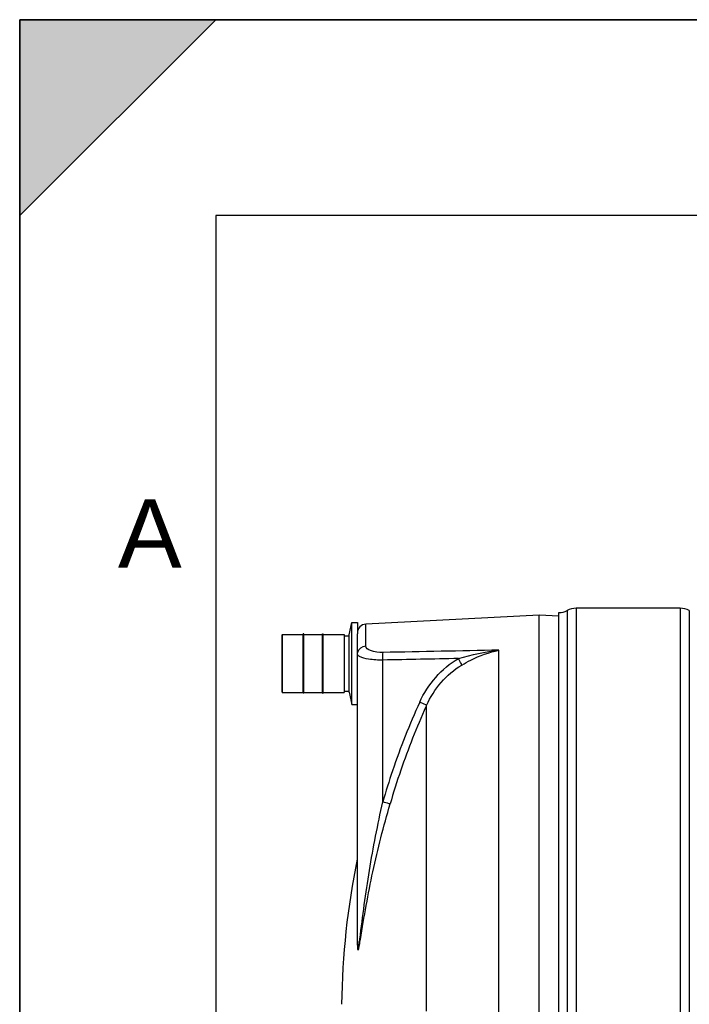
# Model space of a CAD drawing. Header units: millimetres. Extents: x 0 to 297, y 0 to 210.
# Tile 13 of 31: x 0 to 34, y 160 to 210. Entities that reach past the tile are written whole.
import ezdxf

# ---------------------------------------------------------------- set-up
doc = ezdxf.new("R2010")
doc.units = ezdxf.units.MM
doc.header["$LTSCALE"] = 16.335
doc.layers.get('0').update_dxf_attribs({"linetype": 'CONTINUOUS'})
doc.layers.add('08_SURFACES', color=7, linetype='CONTINUOUS')
doc.layers.add('AXES_REF', color=7, linetype='CONTINUOUS')
doc.styles.add('TEXTSTYLE_2', font='arial.ttf')

# ---------------------------------------------------------------- blocks, each defined once
blk = doc.blocks.new('MARGEA4_BL0', base_point=(148.514, 105.014))
at = {"color": 7, "linetype": 'Continuous'}
for p, q in [((297.014, 210.014), (0.014, 210.014)), ((0.014, 0.014), (0.014, 210.014)), ((0.014, 200.014), (10.014, 210.014)), ((10.014, 210.014), (0.014, 210.014)), ((0.014, 210.014), (0.014, 200.014)), ((0.014, 0.014), (0.014, 210.014)), ((0.014, 210.014), (0.014, 0.014)), ((0.014, 200.014), (10.014, 210.014)), ((287.014, 200.014), (10.014, 200.014)), ((10.014, 200.014), (10.014, 10.014))]:
    blk.add_line(p, q, dxfattribs=at)
blk.add_solid([(0.014, 200.014), (10.014, 210.014), (0.014, 210.014)], dxfattribs=at)
at = {"color": 7, "linetype": 'Continuous', "style": 'TEXTSTYLE_2', "oblique": 0}
blk.add_text('A', height=3.5, dxfattribs=at).set_placement((5.014, 182.014))

msp = doc.modelspace()

# ---------------------------------------------------------------- linework, layer by layer
at = {"color": 7, "linetype": 'Continuous'}
for p, q in [((0, 0), (0, 210)), ((0, 210), (297, 210)), ((26.529, 179.599), (17.667, 179.135)), ((26.529, 139.131), (26.529, 179.599)), ((27.534, 179.546), (26.529, 179.599)), ((27.537, 138.815), (27.537, 179.723)), ((33.725, 179.944), (28.421, 179.944)), ((13.394, 178.588), (13.394, 175.653)), ((13.403, 178.597), (14.482, 178.597)), ((14.482, 175.609), (14.482, 178.632)), ((14.517, 178.632), (14.482, 178.632)), ((14.517, 175.609), (14.517, 178.632)), ((14.517, 178.597), (15.454, 178.597)), ((15.454, 175.609), (15.454, 178.632)), ((15.454, 178.632), (15.489, 178.632)), ((15.489, 175.609), (15.489, 178.632)), ((15.489, 178.597), (16.568, 178.597)), ((16.576, 178.588), (16.576, 175.653)), ((16.824, 175.651), (16.824, 178.59)), ((17.248, 162.92), (17.248, 178.638)), ((16.576, 178.535), (16.824, 178.535)), ((13.403, 175.644), (14.482, 175.644)), ((14.517, 175.609), (14.482, 175.609)), ((14.517, 175.644), (15.454, 175.644)), ((15.454, 175.609), (15.489, 175.609)), ((15.489, 175.644), (16.568, 175.644)), ((16.576, 175.706), (16.824, 175.706))]:
    msp.add_line(p, q, dxfattribs=at)
at = {"color": 9, "linetype": 'Continuous'}
for p, q in [((27.953, 179.827), (27.953, 138.711)), ((28.421, 179.944), (28.421, 138.594)), ((33.725, 179.944), (33.725, 138.594)), ((34.193, 179.827), (34.193, 138.711)), ((17.667, 178.019), (17.667, 179.135)), ((13.403, 178.597), (13.403, 175.644)), ((16.568, 178.597), (16.568, 175.644)), ((24.473, 139.288), (24.473, 177.802)), ((18.539, 170.048), (18.539, 177.297)), ((20.748, 174.914), (20.78, 174.984)), ((20.748, 174.914), (20.78, 174.984)), ((17.239, 167.127), (17.239, 162.879))]:
    msp.add_line(p, q, dxfattribs=at)
msp.add_lwpolyline([(17.239, 162.879), (17.241, 162.883), (17.243, 162.888), (17.244, 162.892), (17.245, 162.897), (17.246, 162.902), (17.247, 162.906), (17.248, 162.911), (17.248, 162.915), (17.248, 162.92)], dxfattribs=at)
at = {"color": 7, "linetype": 'Continuous'}
for centre, radius, start, end in [((27.537, 180.607), 0.884, 270, 298.0725), ((28.421, 178.949), 0.994, 90, 118.0725), ((33.725, 178.949), 0.994, 61.9275, 90), ((17.69, 178.693), 0.442, 93, 180), ((13.403, 178.588), 0.00884, 90, 180), ((16.568, 178.588), 0.00884, 0, 90), ((13.403, 175.653), 0.00884, 180, 270), ((16.568, 175.653), 0.00884, 270, 360)]:
    msp.add_arc(centre, radius, start, end, dxfattribs=at)
at = {"color": 9, "linetype": 'Continuous'}
for centre, radius, start, end in [((54.547, 159.616), 37.489, 155.5302, 161.2819), ((54.515, 159.631), 37.065, 155.6497, 161.0437), ((54.524, 159.625), 37.464, 161.2839, 163.846), ((54.494, 159.64), 37.042, 161.0455, 163.846)]:
    msp.add_arc(centre, radius, start, end, dxfattribs=at)
for points in [[(17.248, 177.602), (17.248, 177.637), (17.253, 177.673), (17.262, 177.707)], [(17.262, 177.707), (17.307, 177.871), (17.497, 178.01), (17.667, 178.019)], [(24.473, 177.802), (22.5, 177.765), (20.527, 177.726), (18.555, 177.686)], [(22.403, 177.376), (23.078, 177.577), (23.773, 177.726), (24.473, 177.802)], [(22.403, 177.376), (21.115, 177.35), (19.827, 177.324), (18.539, 177.297)], [(20.426, 175.144), (20.837, 176.049), (21.543, 176.879), (22.403, 177.376)], [(20.78, 174.984), (21.151, 175.817), (21.79, 176.585), (22.577, 177.045)]]:
    msp.add_open_spline(points, degree=3, dxfattribs=at)
for points, knots in [([(17.355, 177.477), (17.339, 177.486), (17.293, 177.515), (17.248, 177.565), (17.248, 177.602)], [0, 0, 0, 0, 0.330542, 1, 1, 1, 1]), ([(18.555, 177.686), (18.336, 177.682), (18.033, 177.694), (17.667, 177.907), (17.667, 178.019)], [0, 0, 0, 0, 0.661618, 1, 1, 1, 1]), ([(18.539, 177.297), (18.539, 177.338), (18.539, 177.467), (18.538, 177.599), (18.555, 177.686)], [0, 0, 0, 0, 0.315006, 1, 1, 1, 1]), ([(22.577, 177.045), (22.728, 177.133), (23.326, 177.459), (23.976, 177.7), (24.473, 177.802)], [0, 0, 0, 0, 0.255387, 1, 1, 1, 1]), ([(18.539, 177.297), (18.299, 177.293), (17.9, 177.317), (17.495, 177.398), (17.355, 177.477)], [0, 0, 0, 0, 0.598533, 1, 1, 1, 1]), ([(22.577, 177.045), (22.57, 177.064), (22.516, 177.177), (22.455, 177.286), (22.403, 177.376)], [0, 0, 0, 0, 0.163359, 1, 1, 1, 1]), ([(20.78, 174.984), (20.764, 174.991), (20.646, 175.044), (20.528, 175.098), (20.426, 175.144)], [0, 0, 0, 0, 0.130533, 1, 1, 1, 1]), ([(17.367, 163.041), (17.517, 164.211), (17.823, 166.561), (18.283, 168.887), (18.539, 170.048)], [0, 0, 0, 0, 0.49799, 1, 1, 1, 1]), ([(18.914, 169.946), (18.898, 169.949), (18.772, 169.982), (18.647, 170.017), (18.539, 170.048)], [0, 0, 0, 0, 0.130961, 1, 1, 1, 1]), ([(17.397, 163.028), (17.59, 164.184), (17.99, 166.513), (18.583, 168.803), (18.914, 169.946)], [0, 0, 0, 0, 0.49627, 1, 1, 1, 1]), ([(17.239, 162.879), (17.239, 162.79), (17.238, 162.684), (17.251, 162.555), (17.253, 162.518), (17.269, 162.474), (17.312, 162.531), (17.315, 162.61), (17.361, 162.792), (17.38, 162.931), (17.397, 163.028)], [0, 0, 0, 0, 0.277258, 0.337759, 0.388985, 0.415141, 0.438418, 0.553075, 0.695096, 1, 1, 1, 1]), ([(17.248, 162.92), (17.248, 162.79), (17.286, 162.233), (17.345, 162.87), (17.367, 163.041)], [0, 0, 0, 0, 0.430584, 1, 1, 1, 1])]:
    msp.add_open_spline(points, degree=3, knots=knots, dxfattribs=at)
at = {"layer": '08_SURFACES', "color": 9, "linetype": 'Continuous'}
msp.add_line((20.78, 159.357), (20.78, 174.984), dxfattribs=at)
at = {"layer": '08_SURFACES', "color": 7, "linetype": 'Continuous'}
msp.add_arc((55.239, 159.269), 38.804, 168.316, 179.3474, dxfattribs=at)
at = {"layer": 'AXES_REF', "color": 7, "linetype": 'Continuous'}
for p, q in [((16.824, 178.59), (16.961, 179.209)), ((16.961, 175.032), (16.961, 179.209)), ((16.961, 179.209), (17.248, 179.209)), ((17.248, 179.209), (17.248, 178.638)), ((16.824, 175.651), (16.961, 175.032)), ((16.961, 175.032), (17.248, 175.032))]:
    msp.add_line(p, q, dxfattribs=at)

# ---------------------------------------------------------------- block references
at = {"color": 7, "linetype": 'Continuous'}
msp.add_blockref('MARGEA4_BL0', (148.514, 105.014), dxfattribs=at)

doc.saveas('drawing.dxf')
